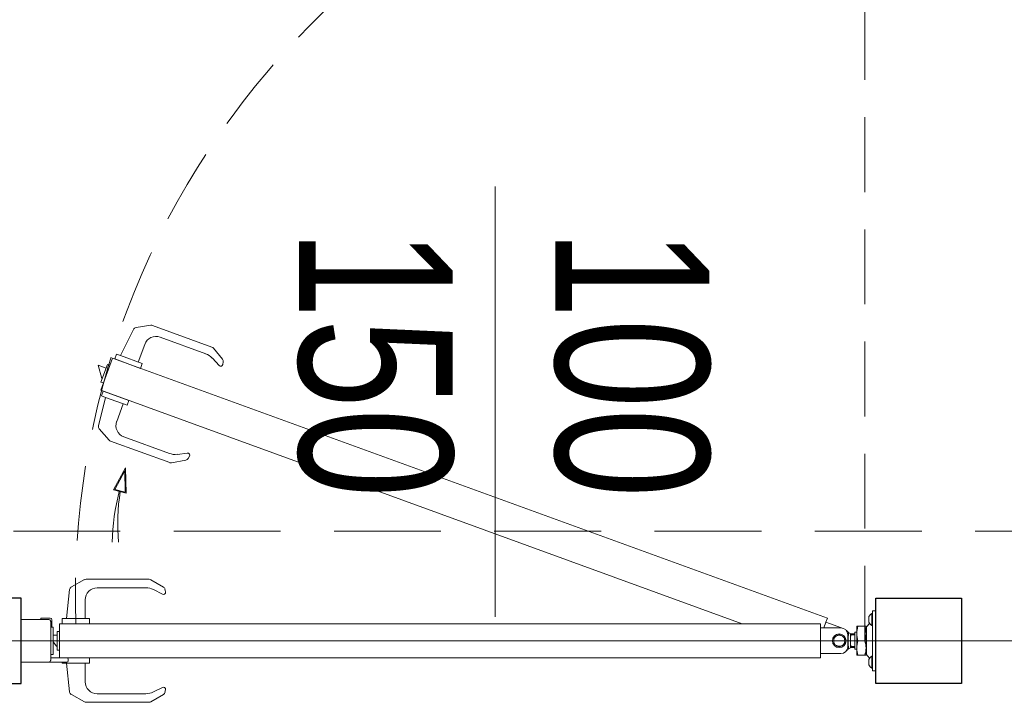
# Model space of a CAD drawing. Header units: inches. Extents: x 1156 to 71303, y -52654 to 51.
# Tile 121 of 217: x 63767 to 63882, y -43253 to -43173. Entities that reach past the tile are written whole.
import ezdxf

# ---------------------------------------------------------------- set-up
doc = ezdxf.new("R2010")
doc.units = ezdxf.units.IN
doc.header["$MEASUREMENT"] = 0
doc.linetypes.add('HIDDEN', pattern=[0.375, 0.25, -0.125])
doc.layers.get('0').update_dxf_attribs({"lineweight": 0})
for name, color, linetype, lineweight in [('--ogrodzenie', 8, 'Continuous', 0), ('--opisy', 7, 'Continuous', 0), ('A8a-opisy dodatkowe', 7, 'Continuous', 0)]:
    doc.layers.add(name, color=color, linetype=linetype, lineweight=lineweight)
doc.styles.add('1-100', font='arial.ttf', dxfattribs={"width": 0.75, "height": 18})

# ---------------------------------------------------------------- blocks, each defined once
blk = doc.blocks.new('furtka-rzut-1m')
at = {"linetype": 'HIDDEN', "lineweight": 0, "ltscale": 35}
blk.add_line((-11.31, 0), (-11.31, 100), dxfattribs=at)
at = {"ltscale": 25.4}
for p, q in [((-94.82, 36.92), (-96.55, 36.64)), ((-87.68, 34.37), (-94.62, 36.9)), ((-96.84, 36.42), (-98.36, 33.36)), ((-96.29, 32.61), (-95.54, 34.68)), ((-93.75, 35.51), (-88.41, 33.57)), ((-99.03, 32.97), (-98.83, 33.53)), ((-98.83, 33.53), (-98.36, 33.36)), ((-86.44, 32.95), (-87.51, 34.25)), ((-99.91, 32.33), (-100.66, 30.26)), ((-95.82, 32.44), (-98.36, 33.36)), ((-96.03, 31.87), (-95.82, 32.44)), ((-87.63, 33.06), (-86.83, 32.2)), ((-86.4, 32.33), (-86.35, 32.63)), ((-101, 32.25), (-100.06, 31.91)), ((-100.55, 30.7), (-101, 32.25)), ((-100.38, 30.16), (-100.66, 30.26)), ((-100.55, 30.7), (-100.5, 30.68)), ((-100.4, 29.21), (-100.61, 28.65)), ((-100.94, 25.16), (-100.14, 28.48)), ((-100.61, 28.65), (-100.14, 28.48)), ((-97.6, 27.55), (-100.14, 28.48)), ((-98.07, 27.72), (-98.82, 25.66)), ((-97.4, 28.12), (-97.6, 27.55)), ((-99.71, 23.48), (-100.86, 24.8)), ((-92.6, 20.84), (-99.55, 23.37)), ((-97.99, 23.86), (-92.65, 21.92)), ((-91.72, 21.81), (-90.56, 21.96)), ((-90.74, 21.13), (-92.4, 20.82)), ((-90.31, 21.58), (-90.47, 21.32)), ((-102.59, 7.15), (-104.12, 6.3)), ((-95.01, 7.2), (-102.4, 7.2)), ((-93.36, 6.29), (-94.81, 7.14)), ((-104.32, 5.99), (-104.7, 2.6)), ((-101.1, 6.2), (-95.42, 6.2)), ((-94.52, 5.98), (-93.47, 5.45)), ((-93.11, 5.72), (-93.17, 6.02)), ((-102.5, 2.6), (-102.5, 4.8)), ((-10.4, 3), (-10.4, 3.5)), ((-10, 3.5), (-10.4, 3.5)), ((-106.79, 2.5), (-110, 2.5)), ((-107.69, 2.5), (-107.69, 2.65)), ((-107.69, 2.65), (-106.59, 2.65)), ((-106.39, 2.45), (-106.39, 1.6)), ((-105.2, 2), (-105.2, 2.6)), ((-105.2, 2.6), (-104.7, 2.6)), ((-102, 2.6), (-104.7, 2.6)), ((-102, 2), (-102, 2.6)), ((-10.83, 2.81), (-10.83, 2.19)), ((-10.48, 3.2), (-10.48, 1.8)), ((-10.4, 3.2), (-10.48, 3.2)), ((-10.4, -3), (-10.4, 3)), ((-106.54, 2.25), (-106.54, 2.3)), ((-106.54, 2.25), (-106.54, -2.25)), ((-106.26, 1.6), (-106.51, 1.6)), ((-106.24, -1.58), (-106.24, 1.57)), ((-16.5, 1.5), (-16.07, 1.5)), ((-14.1, 1.5), (-16.07, 1.5)), ((-15.85, 2.16), (-15.45, 2.02)), ((-14.03, 1.5), (-15.45, 2.02)), ((-12.26, 0.85), (-12.26, 1.7)), ((-12.26, 1.7), (-12.11, 1.7)), ((-12.11, 1.7), (-11.31, 1.7)), ((-11.16, 1.7), (-11.31, 1.7)), ((-11.16, 0.85), (-11.16, 1.7)), ((-11.1, 1.19), (-11.16, 1.19)), ((-11.1, 1.45), (-11.1, -1.45)), ((-10.76, 2.05), (-10.97, 1.8)), ((-10.48, 1.8), (-10.4, 1.8)), ((-106.24, 0.65), (-105.8, 0.65)), ((-105.8, 1.1), (-105.8, -1.1)), ((-14.62, 0.56), (-14.95, 0.38)), ((-14.95, 0.38), (-14.95, 0)), ((-14.95, 0), (-14.95, -0.38)), ((-14.3, 0.75), (-14.62, 0.56)), ((-13.97, 0.56), (-14.3, 0.75)), ((-13.65, 0.38), (-13.97, 0.56)), ((-13.65, 0), (-13.65, 0.38)), ((-13.65, -0.38), (-13.65, 0)), ((-13.3, -0.7), (-13.3, 0.7)), ((-12.89, 0.8), (-13.2, 0.94)), ((-12.99, 0.8), (-12.99, -0.8)), ((-12.46, 0.68), (-12.99, 0.68)), ((-12.46, 0.8), (-12.89, 0.8)), ((-12.46, -1), (-12.46, 1)), ((-12.26, 1), (-12.46, 1)), ((-12.26, -0.85), (-12.26, 0.85)), ((-12.11, 0), (-11.31, 0)), ((-11.16, -0.85), (-11.16, 0.85)), ((-106.54, -0.61), (-106.54, -0.62)), ((-105.85, -0.65), (-106.24, -0.12)), ((-105.85, -0.65), (-105.8, -0.65)), ((-105.5, -1.1), (-105.8, -1.1)), ((-14.95, -0.38), (-14.62, -0.56)), ((-14.62, -0.56), (-14.3, -0.75)), ((-14.3, -0.75), (-13.97, -0.56)), ((-13.97, -0.56), (-13.65, -0.38)), ((-13.2, -0.94), (-12.89, -0.8)), ((-12.46, -0.68), (-12.99, -0.68)), ((-12.89, -0.8), (-12.46, -0.8)), ((-12.46, -1), (-12.26, -1)), ((-12.26, -1.7), (-12.26, -0.85)), ((-11.16, -1.7), (-11.16, -0.85)), ((-106.54, -2), (-104.64, -2)), ((-106.51, -1.6), (-106.26, -1.6)), ((-104.49, -2.15), (-104.49, -2.34)), ((-102, -2), (-102, -2.6)), ((-16.5, -1.5), (-14.1, -1.5)), ((-12.11, -1.7), (-12.26, -1.7)), ((-12.11, -1.7), (-11.31, -1.7)), ((-11.31, -1.7), (-11.16, -1.7)), ((-11.16, -1.19), (-11.1, -1.19)), ((-10.97, -1.8), (-10.76, -2.05)), ((-10.83, -2.19), (-10.83, -2.81)), ((-10.48, -1.8), (-10.48, -3.2)), ((-10.4, -1.8), (-10.48, -1.8)), ((-110, -2.5), (-106.79, -2.5)), ((-104.64, -2.49), (-106.72, -2.49)), ((-105.2, -2.49), (-105.2, -2.6)), ((-105.2, -2.6), (-104.7, -2.6)), ((-104.32, -5.99), (-104.7, -2.6)), ((-102, -2.6), (-104.7, -2.6)), ((-102.5, -2.6), (-102.5, -4.8)), ((-10.48, -3.2), (-10.4, -3.2)), ((-10.4, -3.5), (-10.4, -3)), ((-10, -3.5), (-10.4, -3.5)), ((-94.52, -5.98), (-93.47, -5.45)), ((-93.11, -5.72), (-93.17, -6.02)), ((-102.59, -7.15), (-104.12, -6.3)), ((-101.1, -6.2), (-95.42, -6.2)), ((-93.36, -6.29), (-94.81, -7.14)), ((-95.01, -7.2), (-102.4, -7.2))]:
    blk.add_line(p, q, dxfattribs=at)
for p, q in [((-100.68, 29.31), (-99.32, 33.07)), ((-99.32, 33.07), (-100.68, 29.31)), ((-99.91, 32.33), (-99.62, 32.23)), ((-99.32, 33.07), (-15.68, 2.63)), ((-99.03, 32.97), (-96.03, 31.87)), ((-25.64, 2), (-100.68, 29.31)), ((-100.4, 29.21), (-97.4, 28.12)), ((-10, 3.5), (-10, -3.5)), ((-110, -2.5), (-110, 2.5)), ((-15.68, 2.63), (-15.85, 2.16)), ((-105.5, -2), (-105.5, 2)), ((-105.5, 2), (-16.5, 2)), ((-105.5, 2), (-105.5, -2)), ((-105.2, 2), (-102, 2)), ((-16.5, 2), (-16.5, -2)), ((-16.5, -1.5), (-16.5, 1.5)), ((-16.1, 1.5), (-15.85, 2.16)), ((-105.8, 1.1), (-105.5, 1.1)), ((-16.5, -2), (-105.5, -2)), ((-104.64, -2), (-102, -2))]:
    blk.add_line(p, q)
at = {"linetype": 'Continuous', "lineweight": 0}
for p, q in [((-97.78, 20.25), (-99.19, 17.65)), ((-97.87, 19.87), (-99.04, 17.71)), ((-97.82, 17.4), (-97.87, 19.87)), ((-97.72, 17.27), (-97.78, 20.25)), ((-99.19, 17.65), (-97.72, 17.27)), ((-99.04, 17.71), (-97.82, 17.4))]:
    blk.add_line(p, q, dxfattribs=at)
at = {"lineweight": 30}
for p, q in [((-110, 5), (-120, 5)), ((-110, -5), (-110, 5)), ((-10, -5), (-10, 5)), ((-10, 5), (0, 5)), ((0, 5), (0, -5)), ((-120, -5), (-110, -5)), ((0, -5), (-10, -5))]:
    blk.add_line(p, q, dxfattribs=at)
at = {"ltscale": 25.4}
blk.add_circle((-14.3, 0), 0.8, dxfattribs=at)
at = {"linetype": 'HIDDEN', "lineweight": 0, "ltscale": 35}
blk.add_arc((-9, 5.36), 94.66, 91.4017, 182.0368, dxfattribs=at)
at = {"ltscale": 25.4}
for centre, radius, start, end in [((-94.76, 36.52), 0.4, 70, 99.0546), ((-96.49, 36.25), 0.4, 99.0546, 153.6598), ((-94.22, 34.2), 1.4, 70, 160), ((-89.1, 31.69), 2, 43.0133, 70), ((-87.82, 33.99), 0.4, 39.5345, 70), ((-86.65, 32.37), 0.25, 223.0133, 350.7186), ((-86.75, 32.7), 0.4, 350.7186, 39.5345), ((-97.51, 25.18), 1.4, 160, 250), ((-100.56, 25.06), 0.4, 166.3402, 220.9454), ((-99.41, 23.74), 0.4, 220.9454, 250), ((-91.97, 23.8), 2, 250, 276.9867), ((-90.53, 21.71), 0.25, 329.2814, 96.9867), ((-92.47, 21.21), 0.4, 250, 280.4655), ((-90.81, 21.52), 0.4, 280.4655, 329.2814), ((-102.4, 6.8), 0.4, 90, 119.0546), ((-95.01, 6.8), 0.4, 59.5345, 90), ((-103.93, 5.95), 0.4, 119.0546, 173.6598), ((-101.1, 4.8), 1.4, 90, 180), ((-95.42, 4.2), 2, 63.0133, 90), ((-93.56, 5.95), 0.4, 10.7186, 59.5345), ((-93.36, 5.67), 0.25, 243.0133, 10.7186), ((-106.79, 2.25), 0.25, 80.8944, 90), ((-106.79, 2.25), 0.25, 10.4939, 80.8944), ((-106.74, 2.3), 0.2, 0, 90), ((-106.59, 2.45), 0.2, 0, 90), ((-10.14, 2.53), 0.75, 117.3197, 157.1768), ((-10.79, 2.81), 0.0375, 157.1768, 180), ((-106.79, 2.25), 0.25, 0, 10.4939), ((-106.51, 1.57), 0.025, 90, 180), ((-106.26, 1.57), 0.025, 0, 90), ((-14.1, 0.7), 0.8, 0, 90), ((-14.3, 0), 1.45, 40.4101, 54.7475), ((-9.6, 0.81), 2.66, 160.5356, 179.2083), ((-13.82, 0.81), 2.66, 0.7917, 19.4644), ((-10.55, 1.45), 0.55, 140, 180), ((-10.79, 2.19), 0.0375, 180, 202.8232), ((-10.14, 2.47), 0.75, 202.8232, 242.6803), ((-14.3, 0), 0.65, 120, 180), ((-14.3, 0), 0.65, 180, 240), ((-14.3, 0), 0.65, 60, 120), ((-14.3, 0), 0.65, 0, 60), ((-14.3, 0), 0.65, 300, 0), ((-5.86, 0), 7.4, 172.6939, 187.3066), ((-9.72, 0), 3.27, 165.8551, 194.145), ((-9.64, 0.88), 2.62, 180.6488, 199.6073), ((-13.78, 0.88), 2.62, 340.3927, 359.3512), ((-14.3, 0), 0.65, 240, 300), ((-14.1, -0.7), 0.8, 270, 0), ((-14.3, 0), 1.45, 305.2525, 319.5797), ((-9.6, -0.89), 2.66, 160.5356, 179.2083), ((-9.64, -0.82), 2.62, 180.6488, 199.6073), ((-13.82, -0.89), 2.66, 0.7917, 19.4644), ((-13.78, -0.82), 2.62, 340.3927, 359.3512), ((-106.79, -2.25), 0.25, 279.1056, 349.5061), ((-106.51, -1.58), 0.025, 180, 270), ((-106.79, -2.25), 0.25, 349.5061, 0), ((-106.26, -1.58), 0.025, 270, 0), ((-104.64, -2.15), 0.15, 0, 90), ((-10.55, -1.45), 0.55, 180, 220), ((-10.14, -2.47), 0.75, 117.3197, 157.1768), ((-10.79, -2.19), 0.0375, 157.1768, 180), ((-106.79, -2.25), 0.25, 270, 279.1056), ((-104.64, -2.34), 0.15, 270, 0), ((-10.79, -2.81), 0.0375, 180, 202.8232), ((-10.14, -2.53), 0.75, 202.8232, 242.6803), ((-101.1, -4.8), 1.4, 180, 270), ((-93.36, -5.67), 0.25, 349.2814, 116.9867), ((-103.93, -5.95), 0.4, 186.3402, 240.9454), ((-95.42, -4.2), 2, 270, 296.9867), ((-93.56, -5.95), 0.4, 300.4655, 349.2814), ((-102.4, -6.8), 0.4, 240.9454, 270), ((-95.01, -6.8), 0.4, 270, 300.4655)]:
    blk.add_arc(centre, radius, start, end, dxfattribs=at)
at = {"linetype": 'Continuous', "lineweight": 0}
for centre, radius, start, end in [((-74.62, 11.13), 24.72, 165.1277, 179.0975), ((-74.3, 13.74), 24.39, 171.2622, 185.206)]:
    blk.add_arc(centre, radius, start, end, dxfattribs=at)
at = {"ltscale": 25.4}
for centre, start_param, end_param in [((-106.79, 2.25), 3.141593, 3.324746), ((-106.79, -2.25), 2.958439, 3.141593)]:
    blk.add_ellipse(centre, major_axis=(-0.25, 0), ratio=0.996, start_param=start_param, end_param=end_param, dxfattribs=at)

msp = doc.modelspace()

# ---------------------------------------------------------------- linework, layer by layer
at = {"layer": '--opisy'}
msp.add_line((63822.183, -43192.604), (63822.183, -43242.953), dxfattribs=at)
at = {"linetype": 'HIDDEN', "ltscale": 50}
msp.add_line((63947.093, -43232.909), (63697.093, -43232.909), dxfattribs=at)
at = {"layer": 'A8a-opisy dodatkowe', "linetype": 'Continuous', "ltscale": 12}
msp.add_line((63687.937, -43245.75), (63929.724, -43245.75), dxfattribs=at)

# ---------------------------------------------------------------- block references
at = {"layer": '--ogrodzenie', "rotation": 360}
msp.add_blockref('furtka-rzut-1m', (63876.737, -43245.75), dxfattribs=at)

# ---------------------------------------------------------------- texts
at = {"layer": '--opisy', "insert": (63847.237, -43197.568), "char_height": 18, "width": 135.39287, "attachment_point": 1, "rotation": 270, "style": '1-100'}
msp.add_mtext('{\\W0.75;100\\P150}', dxfattribs=at)

doc.saveas('drawing.dxf')
